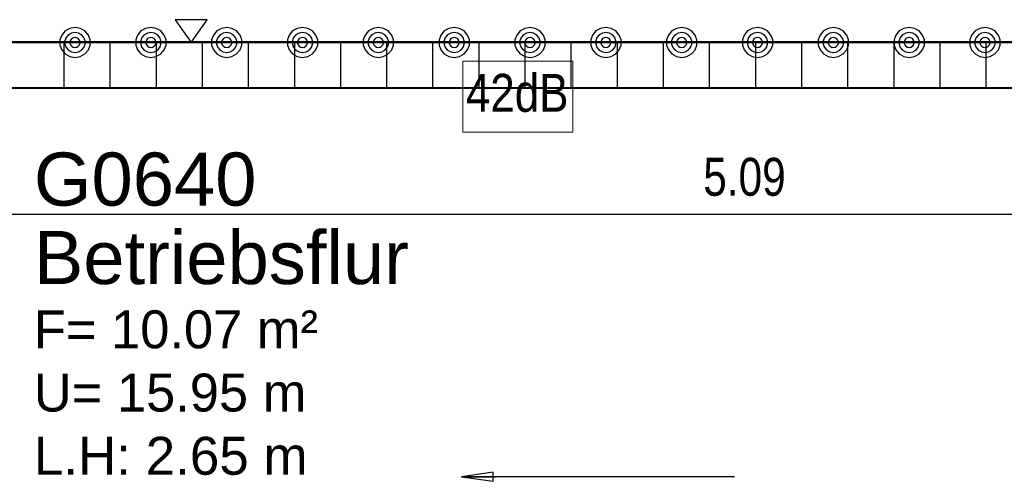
# Model space of a CAD drawing. Header units: metres. Extents: x 29.9 to 45.4, y 22.2 to 35.7.
# Tile 33 of 41: x 37.1 to 40.3, y 33.5 to 35. Entities that reach past the tile are written whole.
import ezdxf

# ---------------------------------------------------------------- set-up
doc = ezdxf.new("R2010")
doc.units = ezdxf.units.M
doc.layers.add('1233-X-Ref ARC-BTG_00_dwg', color=7, linetype='Continuous', lineweight=5, true_color=0x767676)
for name, color, linetype, lineweight in [('A-FLOR', 7, 'Continuous', 9), ('A-WALL', 7, 'Continuous', 9), ('Raumbeschriftung', 7, 'Continuous', 25), ('Wand Trockenbau', 7, 'Continuous', 25)]:
    doc.layers.add(name, color=color, linetype=linetype, lineweight=lineweight)
doc.styles.add('Arial', font='arial.ttf', dxfattribs={"width": 0.8, "height": 0.125})
doc.styles.add('Arial_3', font='arial.ttf', dxfattribs={"width": 0.83, "height": 0.125})
doc.styles.add('Arial_4', font='arial.ttf', dxfattribs={"height": 0.125})
doc.styles.add('Arial_7', font='arial.ttf', dxfattribs={"width": 0.99, "height": 0.125})
doc.styles.add('Arial_8', font='arial.ttf', dxfattribs={"height": 0.175})

# ---------------------------------------------------------------- blocks, each defined once
blk = doc.blocks.new('Family - Trockenbauwand-2513834-OKFFB EG - G0641-Rö-für Ausschreibung')
at = {"layer": 'A-WALL', "lineweight": 35}
for p, q in [((6.099, 0.152), (1.159, 0.152)), ((1.159, 0), (6.099, 0))]:
    blk.add_line(p, q, dxfattribs=at)
blk = doc.blocks.new('Family - Innenausbau-2515266-OKFFB EG - G0641-Rö-für Ausschreibung')
at = {"layer": 'A-FLOR'}
for p, q in [((0, 0.152), (6.099, 0.152)), ((6.099, 0.152), (0, 0.152))]:
    blk.add_line(p, q, dxfattribs=at)
blk = doc.blocks.new('Family - Innenausbau-2516038-OKFFB EG - G0641-Rö-für Ausschreibung')
at = {"layer": 'A-FLOR'}
for p, q in [((6.4, 1.5732), (0, 1.5732)), ((0, 1.5732), (6.4, 1.5732))]:
    blk.add_line(p, q, dxfattribs=at)
blk = doc.blocks.new('GSKKBA-5M GG-- 000V21-260422_ifc-1-OKFFB EG - G0641-Rö-für Ausschreibung')
at = {"layer": 'A-FLOR', "lineweight": 9}
for name, p in [('Family - Innenausbau-2515266-OKFFB EG - G0641-Rö-für Ausschreibung', (35.776, 34.799)), ('Family - Innenausbau-2516038-OKFFB EG - G0641-Rö-für Ausschreibung', (35.625, 33.2258))]:
    blk.add_blockref(name, p, dxfattribs=at)
at = {"layer": 'A-WALL', "lineweight": 9}
blk.add_blockref('Family - Trockenbauwand-2513834-OKFFB EG - G0641-Rö-für Ausschreibung', (35.776, 34.799), dxfattribs=at)
blk = doc.blocks.new('1233-X-Ref ARC-BTG_00_dwg-10239373-OKFFB EG - G0641-Rö-für Ausschreibung')
at = {"layer": '1233-X-Ref ARC-BTG_00_dwg', "color": 7, "lineweight": 25, "flags": 128}
for points in [[(61.4673, 40.2097), (61.5198, 40.2847), (61.4148, 40.2847)], [(61.0846, 40.1604), (61.1018, 40.1632), (61.1173, 40.1719), (61.1286, 40.1849), (61.1346, 40.201), (61.1346, 40.2181), (61.1286, 40.2342), (61.1173, 40.2475), (61.1018, 40.2559), (61.0846, 40.2591), (61.0673, 40.2559), (61.0518, 40.2475), (61.0406, 40.2342), (61.0346, 40.2181), (61.0346, 40.201), (61.0406, 40.1849), (61.0518, 40.1719), (61.0673, 40.1632)], [(61.3346, 40.1604), (61.3518, 40.1632), (61.3673, 40.1719), (61.3786, 40.1849), (61.3846, 40.201), (61.3846, 40.2181), (61.3786, 40.2342), (61.3673, 40.2475), (61.3518, 40.2559), (61.3346, 40.2591), (61.3173, 40.2559), (61.3018, 40.2475), (61.2906, 40.2342), (61.2846, 40.2181), (61.2846, 40.201), (61.2906, 40.1849), (61.3018, 40.1719), (61.3173, 40.1632)], [(61.5846, 40.1604), (61.6018, 40.1632), (61.6173, 40.1719), (61.6286, 40.1849), (61.6346, 40.201), (61.6346, 40.2181), (61.6286, 40.2342), (61.6173, 40.2475), (61.6018, 40.2559), (61.5846, 40.2591), (61.5673, 40.2559), (61.5518, 40.2475), (61.5406, 40.2342), (61.5346, 40.2181), (61.5346, 40.201), (61.5406, 40.1849), (61.5518, 40.1719), (61.5673, 40.1632)], [(61.8346, 40.1604), (61.8518, 40.1632), (61.8673, 40.1719), (61.8786, 40.1849), (61.8846, 40.201), (61.8846, 40.2181), (61.8786, 40.2342), (61.8673, 40.2475), (61.8518, 40.2559), (61.8346, 40.2591), (61.8173, 40.2559), (61.8018, 40.2475), (61.7906, 40.2342), (61.7846, 40.2181), (61.7846, 40.201), (61.7906, 40.1849), (61.8018, 40.1719), (61.8173, 40.1632)], [(62.0846, 40.1604), (62.1018, 40.1632), (62.1173, 40.1719), (62.1286, 40.1849), (62.1346, 40.201), (62.1346, 40.2181), (62.1286, 40.2342), (62.1173, 40.2475), (62.1018, 40.2559), (62.0846, 40.2591), (62.0673, 40.2559), (62.0518, 40.2475), (62.0406, 40.2342), (62.0346, 40.2181), (62.0346, 40.201), (62.0406, 40.1849), (62.0518, 40.1719), (62.0673, 40.1632)], [(62.3346, 40.1604), (62.3518, 40.1632), (62.3673, 40.1719), (62.3786, 40.1849), (62.3846, 40.201), (62.3846, 40.2181), (62.3786, 40.2342), (62.3673, 40.2475), (62.3518, 40.2559), (62.3346, 40.2591), (62.3173, 40.2559), (62.3018, 40.2475), (62.2906, 40.2342), (62.2846, 40.2181), (62.2846, 40.201), (62.2906, 40.1849), (62.3018, 40.1719), (62.3173, 40.1632)], [(62.5846, 40.1604), (62.6018, 40.1632), (62.6173, 40.1719), (62.6286, 40.1849), (62.6346, 40.201), (62.6346, 40.2181), (62.6286, 40.2342), (62.6173, 40.2475), (62.6018, 40.2559), (62.5846, 40.2591), (62.5673, 40.2559), (62.5518, 40.2475), (62.5406, 40.2342), (62.5346, 40.2181), (62.5346, 40.201), (62.5406, 40.1849), (62.5518, 40.1719), (62.5673, 40.1632)], [(62.8346, 40.1604), (62.8518, 40.1632), (62.8673, 40.1719), (62.8786, 40.1849), (62.8846, 40.201), (62.8846, 40.2181), (62.8786, 40.2342), (62.8673, 40.2475), (62.8518, 40.2559), (62.8346, 40.2591), (62.8173, 40.2559), (62.8018, 40.2475), (62.7906, 40.2342), (62.7846, 40.2181), (62.7846, 40.201), (62.7906, 40.1849), (62.8018, 40.1719), (62.8173, 40.1632)], [(63.0846, 40.1604), (63.1018, 40.1632), (63.1173, 40.1719), (63.1286, 40.1849), (63.1346, 40.201), (63.1346, 40.2181), (63.1286, 40.2342), (63.1173, 40.2475), (63.1018, 40.2559), (63.0846, 40.2591), (63.0673, 40.2559), (63.0518, 40.2475), (63.0406, 40.2342), (63.0346, 40.2181), (63.0346, 40.201), (63.0406, 40.1849), (63.0518, 40.1719), (63.0673, 40.1632)], [(63.3346, 40.1604), (63.3518, 40.1632), (63.3673, 40.1719), (63.3786, 40.1849), (63.3846, 40.201), (63.3846, 40.2181), (63.3786, 40.2342), (63.3673, 40.2475), (63.3518, 40.2559), (63.3346, 40.2591), (63.3173, 40.2559), (63.3018, 40.2475), (63.2906, 40.2342), (63.2846, 40.2181), (63.2846, 40.201), (63.2906, 40.1849), (63.3018, 40.1719), (63.3173, 40.1632)], [(63.5846, 40.1604), (63.6018, 40.1632), (63.6173, 40.1719), (63.6286, 40.1849), (63.6346, 40.201), (63.6346, 40.2181), (63.6286, 40.2342), (63.6173, 40.2475), (63.6018, 40.2559), (63.5846, 40.2591), (63.5673, 40.2559), (63.5518, 40.2475), (63.5406, 40.2342), (63.5346, 40.2181), (63.5346, 40.201), (63.5406, 40.1849), (63.5518, 40.1719), (63.5673, 40.1632)], [(63.8346, 40.1604), (63.8518, 40.1632), (63.8673, 40.1719), (63.8786, 40.1849), (63.8846, 40.201), (63.8846, 40.2181), (63.8786, 40.2342), (63.8673, 40.2475), (63.8518, 40.2559), (63.8346, 40.2591), (63.8173, 40.2559), (63.8018, 40.2475), (63.7906, 40.2342), (63.7846, 40.2181), (63.7846, 40.201), (63.7906, 40.1849), (63.8018, 40.1719), (63.8173, 40.1632)], [(64.0846, 40.1604), (64.1018, 40.1632), (64.1173, 40.1719), (64.1286, 40.1849), (64.1346, 40.201), (64.1346, 40.2181), (64.1286, 40.2342), (64.1173, 40.2475), (64.1018, 40.2559), (64.0846, 40.2591), (64.0673, 40.2559), (64.0518, 40.2475), (64.0406, 40.2342), (64.0346, 40.2181), (64.0346, 40.201), (64.0406, 40.1849), (64.0518, 40.1719), (64.0673, 40.1632)], [(61.0846, 40.1768), (61.0961, 40.1789), (61.1063, 40.1845), (61.1138, 40.1933), (61.1178, 40.2041), (61.1178, 40.2153), (61.1138, 40.2262), (61.1063, 40.2349), (61.0961, 40.2405), (61.0846, 40.2426), (61.0731, 40.2405), (61.0628, 40.2349), (61.0553, 40.2262), (61.0513, 40.2153), (61.0513, 40.2041), (61.0553, 40.1933), (61.0628, 40.1845), (61.0731, 40.1789)], [(61.0846, 40.1933), (61.0903, 40.1943), (61.0953, 40.1971), (61.0993, 40.2017), (61.1013, 40.2069), (61.1013, 40.2125), (61.0993, 40.2177), (61.0953, 40.2223), (61.0903, 40.2251), (61.0846, 40.2262), (61.0788, 40.2251), (61.0738, 40.2223), (61.0698, 40.2177), (61.0678, 40.2125), (61.0678, 40.2069), (61.0698, 40.2017), (61.0738, 40.1971), (61.0788, 40.1943)], [(61.3346, 40.1768), (61.3461, 40.1789), (61.3563, 40.1845), (61.3638, 40.1933), (61.3678, 40.2041), (61.3678, 40.2153), (61.3638, 40.2262), (61.3563, 40.2349), (61.3461, 40.2405), (61.3346, 40.2426), (61.3231, 40.2405), (61.3128, 40.2349), (61.3053, 40.2262), (61.3013, 40.2153), (61.3013, 40.2041), (61.3053, 40.1933), (61.3128, 40.1845), (61.3231, 40.1789)], [(61.3346, 40.1933), (61.3403, 40.1943), (61.3453, 40.1971), (61.3493, 40.2017), (61.3513, 40.2069), (61.3513, 40.2125), (61.3493, 40.2177), (61.3453, 40.2223), (61.3403, 40.2251), (61.3346, 40.2262), (61.3288, 40.2251), (61.3238, 40.2223), (61.3198, 40.2177), (61.3178, 40.2125), (61.3178, 40.2069), (61.3198, 40.2017), (61.3238, 40.1971), (61.3288, 40.1943)], [(61.5846, 40.1768), (61.5961, 40.1789), (61.6063, 40.1845), (61.6138, 40.1933), (61.6178, 40.2041), (61.6178, 40.2153), (61.6138, 40.2262), (61.6063, 40.2349), (61.5961, 40.2405), (61.5846, 40.2426), (61.5731, 40.2405), (61.5628, 40.2349), (61.5553, 40.2262), (61.5513, 40.2153), (61.5513, 40.2041), (61.5553, 40.1933), (61.5628, 40.1845), (61.5731, 40.1789)], [(61.5846, 40.1933), (61.5903, 40.1943), (61.5953, 40.1971), (61.5993, 40.2017), (61.6013, 40.2069), (61.6013, 40.2125), (61.5993, 40.2177), (61.5953, 40.2223), (61.5903, 40.2251), (61.5846, 40.2262), (61.5788, 40.2251), (61.5738, 40.2223), (61.5698, 40.2177), (61.5678, 40.2125), (61.5678, 40.2069), (61.5698, 40.2017), (61.5738, 40.1971), (61.5788, 40.1943)], [(61.8346, 40.1768), (61.8461, 40.1789), (61.8563, 40.1845), (61.8638, 40.1933), (61.8678, 40.2041), (61.8678, 40.2153), (61.8638, 40.2262), (61.8563, 40.2349), (61.8461, 40.2405), (61.8346, 40.2426), (61.8231, 40.2405), (61.8128, 40.2349), (61.8053, 40.2262), (61.8013, 40.2153), (61.8013, 40.2041), (61.8053, 40.1933), (61.8128, 40.1845), (61.8231, 40.1789)], [(61.8346, 40.1933), (61.8403, 40.1943), (61.8453, 40.1971), (61.8493, 40.2017), (61.8513, 40.2069), (61.8513, 40.2125), (61.8493, 40.2177), (61.8453, 40.2223), (61.8403, 40.2251), (61.8346, 40.2262), (61.8288, 40.2251), (61.8238, 40.2223), (61.8198, 40.2177), (61.8178, 40.2125), (61.8178, 40.2069), (61.8198, 40.2017), (61.8238, 40.1971), (61.8288, 40.1943)], [(62.0846, 40.1768), (62.0961, 40.1789), (62.1063, 40.1845), (62.1138, 40.1933), (62.1178, 40.2041), (62.1178, 40.2153), (62.1138, 40.2262), (62.1063, 40.2349), (62.0961, 40.2405), (62.0846, 40.2426), (62.0731, 40.2405), (62.0628, 40.2349), (62.0553, 40.2262), (62.0513, 40.2153), (62.0513, 40.2041), (62.0553, 40.1933), (62.0628, 40.1845), (62.0731, 40.1789)], [(62.0846, 40.1933), (62.0903, 40.1943), (62.0953, 40.1971), (62.0993, 40.2017), (62.1013, 40.2069), (62.1013, 40.2125), (62.0993, 40.2177), (62.0953, 40.2223), (62.0903, 40.2251), (62.0846, 40.2262), (62.0788, 40.2251), (62.0738, 40.2223), (62.0698, 40.2177), (62.0678, 40.2125), (62.0678, 40.2069), (62.0698, 40.2017), (62.0738, 40.1971), (62.0788, 40.1943)], [(62.3346, 40.1768), (62.3461, 40.1789), (62.3563, 40.1845), (62.3638, 40.1933), (62.3678, 40.2041), (62.3678, 40.2153), (62.3638, 40.2262), (62.3563, 40.2349), (62.3461, 40.2405), (62.3346, 40.2426), (62.3231, 40.2405), (62.3128, 40.2349), (62.3053, 40.2262), (62.3013, 40.2153), (62.3013, 40.2041), (62.3053, 40.1933), (62.3128, 40.1845), (62.3231, 40.1789)], [(62.3346, 40.1933), (62.3403, 40.1943), (62.3453, 40.1971), (62.3493, 40.2017), (62.3513, 40.2069), (62.3513, 40.2125), (62.3493, 40.2177), (62.3453, 40.2223), (62.3403, 40.2251), (62.3346, 40.2262), (62.3288, 40.2251), (62.3238, 40.2223), (62.3198, 40.2177), (62.3178, 40.2125), (62.3178, 40.2069), (62.3198, 40.2017), (62.3238, 40.1971), (62.3288, 40.1943)], [(62.5846, 40.1768), (62.5961, 40.1789), (62.6063, 40.1845), (62.6138, 40.1933), (62.6178, 40.2041), (62.6178, 40.2153), (62.6138, 40.2262), (62.6063, 40.2349), (62.5961, 40.2405), (62.5846, 40.2426), (62.5731, 40.2405), (62.5628, 40.2349), (62.5553, 40.2262), (62.5513, 40.2153), (62.5513, 40.2041), (62.5553, 40.1933), (62.5628, 40.1845), (62.5731, 40.1789)], [(62.5846, 40.1933), (62.5903, 40.1943), (62.5953, 40.1971), (62.5993, 40.2017), (62.6013, 40.2069), (62.6013, 40.2125), (62.5993, 40.2177), (62.5953, 40.2223), (62.5903, 40.2251), (62.5846, 40.2262), (62.5788, 40.2251), (62.5738, 40.2223), (62.5698, 40.2177), (62.5678, 40.2125), (62.5678, 40.2069), (62.5698, 40.2017), (62.5738, 40.1971), (62.5788, 40.1943)], [(62.8346, 40.1768), (62.8461, 40.1789), (62.8563, 40.1845), (62.8638, 40.1933), (62.8678, 40.2041), (62.8678, 40.2153), (62.8638, 40.2262), (62.8563, 40.2349), (62.8461, 40.2405), (62.8346, 40.2426), (62.8231, 40.2405), (62.8128, 40.2349), (62.8053, 40.2262), (62.8013, 40.2153), (62.8013, 40.2041), (62.8053, 40.1933), (62.8128, 40.1845), (62.8231, 40.1789)], [(62.8346, 40.1933), (62.8403, 40.1943), (62.8453, 40.1971), (62.8493, 40.2017), (62.8513, 40.2069), (62.8513, 40.2125), (62.8493, 40.2177), (62.8453, 40.2223), (62.8403, 40.2251), (62.8346, 40.2262), (62.8288, 40.2251), (62.8238, 40.2223), (62.8198, 40.2177), (62.8178, 40.2125), (62.8178, 40.2069), (62.8198, 40.2017), (62.8238, 40.1971), (62.8288, 40.1943)], [(63.0846, 40.1768), (63.0961, 40.1789), (63.1063, 40.1845), (63.1138, 40.1933), (63.1178, 40.2041), (63.1178, 40.2153), (63.1138, 40.2262), (63.1063, 40.2349), (63.0961, 40.2405), (63.0846, 40.2426), (63.0731, 40.2405), (63.0628, 40.2349), (63.0553, 40.2262), (63.0513, 40.2153), (63.0513, 40.2041), (63.0553, 40.1933), (63.0628, 40.1845), (63.0731, 40.1789)], [(63.0846, 40.1933), (63.0903, 40.1943), (63.0953, 40.1971), (63.0993, 40.2017), (63.1013, 40.2069), (63.1013, 40.2125), (63.0993, 40.2177), (63.0953, 40.2223), (63.0903, 40.2251), (63.0846, 40.2262), (63.0788, 40.2251), (63.0738, 40.2223), (63.0698, 40.2177), (63.0678, 40.2125), (63.0678, 40.2069), (63.0698, 40.2017), (63.0738, 40.1971), (63.0788, 40.1943)], [(63.3346, 40.1768), (63.3461, 40.1789), (63.3563, 40.1845), (63.3638, 40.1933), (63.3678, 40.2041), (63.3678, 40.2153), (63.3638, 40.2262), (63.3563, 40.2349), (63.3461, 40.2405), (63.3346, 40.2426), (63.3231, 40.2405), (63.3128, 40.2349), (63.3053, 40.2262), (63.3013, 40.2153), (63.3013, 40.2041), (63.3053, 40.1933), (63.3128, 40.1845), (63.3231, 40.1789)], [(63.3346, 40.1933), (63.3403, 40.1943), (63.3453, 40.1971), (63.3493, 40.2017), (63.3513, 40.2069), (63.3513, 40.2125), (63.3493, 40.2177), (63.3453, 40.2223), (63.3403, 40.2251), (63.3346, 40.2262), (63.3288, 40.2251), (63.3238, 40.2223), (63.3198, 40.2177), (63.3178, 40.2125), (63.3178, 40.2069), (63.3198, 40.2017), (63.3238, 40.1971), (63.3288, 40.1943)], [(63.5846, 40.1768), (63.5961, 40.1789), (63.6063, 40.1845), (63.6138, 40.1933), (63.6178, 40.2041), (63.6178, 40.2153), (63.6138, 40.2262), (63.6063, 40.2349), (63.5961, 40.2405), (63.5846, 40.2426), (63.5731, 40.2405), (63.5628, 40.2349), (63.5553, 40.2262), (63.5513, 40.2153), (63.5513, 40.2041), (63.5553, 40.1933), (63.5628, 40.1845), (63.5731, 40.1789)], [(63.5846, 40.1933), (63.5903, 40.1943), (63.5953, 40.1971), (63.5993, 40.2017), (63.6013, 40.2069), (63.6013, 40.2125), (63.5993, 40.2177), (63.5953, 40.2223), (63.5903, 40.2251), (63.5846, 40.2262), (63.5788, 40.2251), (63.5738, 40.2223), (63.5698, 40.2177), (63.5678, 40.2125), (63.5678, 40.2069), (63.5698, 40.2017), (63.5738, 40.1971), (63.5788, 40.1943)], [(63.8346, 40.1768), (63.8461, 40.1789), (63.8563, 40.1845), (63.8638, 40.1933), (63.8678, 40.2041), (63.8678, 40.2153), (63.8638, 40.2262), (63.8563, 40.2349), (63.8461, 40.2405), (63.8346, 40.2426), (63.8231, 40.2405), (63.8128, 40.2349), (63.8053, 40.2262), (63.8013, 40.2153), (63.8013, 40.2041), (63.8053, 40.1933), (63.8128, 40.1845), (63.8231, 40.1789)], [(63.8346, 40.1933), (63.8403, 40.1943), (63.8453, 40.1971), (63.8493, 40.2017), (63.8513, 40.2069), (63.8513, 40.2125), (63.8493, 40.2177), (63.8453, 40.2223), (63.8403, 40.2251), (63.8346, 40.2262), (63.8288, 40.2251), (63.8238, 40.2223), (63.8198, 40.2177), (63.8178, 40.2125), (63.8178, 40.2069), (63.8198, 40.2017), (63.8238, 40.1971), (63.8288, 40.1943)], [(64.0846, 40.1768), (64.0961, 40.1789), (64.1063, 40.1845), (64.1138, 40.1933), (64.1178, 40.2041), (64.1178, 40.2153), (64.1138, 40.2262), (64.1063, 40.2349), (64.0961, 40.2405), (64.0846, 40.2426), (64.0731, 40.2405), (64.0628, 40.2349), (64.0553, 40.2262), (64.0513, 40.2153), (64.0513, 40.2041), (64.0553, 40.1933), (64.0628, 40.1845), (64.0731, 40.1789)], [(64.0846, 40.1933), (64.0903, 40.1943), (64.0953, 40.1971), (64.0993, 40.2017), (64.1013, 40.2069), (64.1013, 40.2125), (64.0993, 40.2177), (64.0953, 40.2223), (64.0903, 40.2251), (64.0846, 40.2262), (64.0788, 40.2251), (64.0738, 40.2223), (64.0698, 40.2177), (64.0678, 40.2125), (64.0678, 40.2069), (64.0698, 40.2017), (64.0738, 40.1971), (64.0788, 40.1943)], [(62.3586, 38.7788), (62.4636, 38.7638), (62.4636, 38.7938)]]:
    blk.add_lwpolyline(points, close=True, dxfattribs=at)
at = {"layer": '1233-X-Ref ARC-BTG_00_dwg', "color": 7, "lineweight": 9, "flags": 128}
blk.add_lwpolyline([(62.3626, 39.9146), (62.7255, 39.9146), (62.7255, 40.1479), (62.3626, 40.1479)], close=True, dxfattribs=at)
at = {"layer": '1233-X-Ref ARC-BTG_00_dwg', "color": 7, "lineweight": 25, "flags": 128}
for points in [[(59.3826, 39.6441), (59.4326, 39.6441), (59.5512, 39.6441), (59.7336, 39.6441), (60.7436, 39.6441), (65.8336, 39.6441), (65.9836, 39.6441), (66.0336, 39.6441)], [(63.2586, 38.7788), (62.3586, 38.7788), (62.4711, 38.7788)]]:
    blk.add_lwpolyline(points, dxfattribs=at)
at = {"layer": 'Wand Trockenbau'}
for p, q in [((61.0476, 40.2097), (61.0476, 40.0577)), ((61.1996, 40.2097), (61.1996, 40.0577)), ((61.3516, 40.2097), (61.3516, 40.0577)), ((61.5036, 40.2097), (61.5036, 40.0577)), ((61.6556, 40.2097), (61.6556, 40.0577)), ((61.8076, 40.2097), (61.8076, 40.0577)), ((61.9596, 40.2097), (61.9596, 40.0577)), ((62.1116, 40.2097), (62.1116, 40.0577)), ((62.2636, 40.2097), (62.2636, 40.0577)), ((62.4156, 40.2097), (62.4156, 40.0577)), ((62.5676, 40.2097), (62.5676, 40.0577)), ((62.7196, 40.2097), (62.7196, 40.0577)), ((62.8716, 40.2097), (62.8716, 40.0577)), ((63.0236, 40.2097), (63.0236, 40.0577)), ((63.1756, 40.2097), (63.1756, 40.0577)), ((63.3276, 40.2097), (63.3276, 40.0577)), ((63.4796, 40.2097), (63.4796, 40.0577)), ((63.6316, 40.2097), (63.6316, 40.0577)), ((63.7836, 40.2097), (63.7836, 40.0577)), ((63.9356, 40.2097), (63.9356, 40.0577)), ((64.0876, 40.2097), (64.0876, 40.0577))]:
    blk.add_line(p, q, dxfattribs=at)
at = {"layer": 'Wand Trockenbau', "flags": 128}
blk.add_lwpolyline([(60.7436, 40.0577), (60.7436, 40.2097), (65.6836, 40.2097), (65.6836, 40.0577), (60.7436, 40.0577), (60.7436, 40.2097)], dxfattribs=at)
at = {"layer": '1233-X-Ref ARC-BTG_00_dwg', "color": 7, "lineweight": 9, "char_height": 0.125, "attachment_point": 1, "line_spacing_factor": 0.941778}
for s, insert, width, style in [('42dB', (62.373, 40.1062), 0.393307, 'Arial_3'), ('5.09', (63.1557, 39.8296), 0.321379, 'Arial'), ('L.H: 2.65 m', (60.9488, 38.9103), 1.078915, 'Arial_4')]:
    blk.add_mtext(s, dxfattribs=dict(at, insert=insert, width=width, style=style))
at = {"layer": 'Raumbeschriftung', "char_height": 0.175, "attachment_point": 1, "line_spacing_factor": 0.941778, "style": 'Arial_8'}
for s, insert, width in [('G0640', (60.9488, 39.847), 0.878407), ('Betriebsflur', (60.9488, 39.5886), 1.476152)]:
    blk.add_mtext(s, dxfattribs=dict(at, insert=insert, width=width))
at = {"layer": 'Raumbeschriftung', "lineweight": 9, "char_height": 0.125, "attachment_point": 1, "line_spacing_factor": 0.941778, "style": 'Arial_7'}
for s, insert, width in [('F= 10.07 m²', (60.9488, 39.327), 1.103402), ('U= 15.95 m', (60.9488, 39.1187), 1.059021)]:
    blk.add_mtext(s, dxfattribs=dict(at, insert=insert, width=width))

msp = doc.modelspace()

# ---------------------------------------------------------------- block references
at = {"lineweight": 5}
msp.add_blockref('GSKKBA-5M GG-- 000V21-260422_ifc-1-OKFFB EG - G0641-Rö-für Ausschreibung', (0, 0), dxfattribs=at)
at = {"layer": '1233-X-Ref ARC-BTG_00_dwg', "color": 7, "lineweight": 9}
msp.add_blockref('1233-X-Ref ARC-BTG_00_dwg-10239373-OKFFB EG - G0641-Rö-für Ausschreibung', (-23.8086, -5.2607), dxfattribs=at)

doc.saveas('drawing.dxf')
